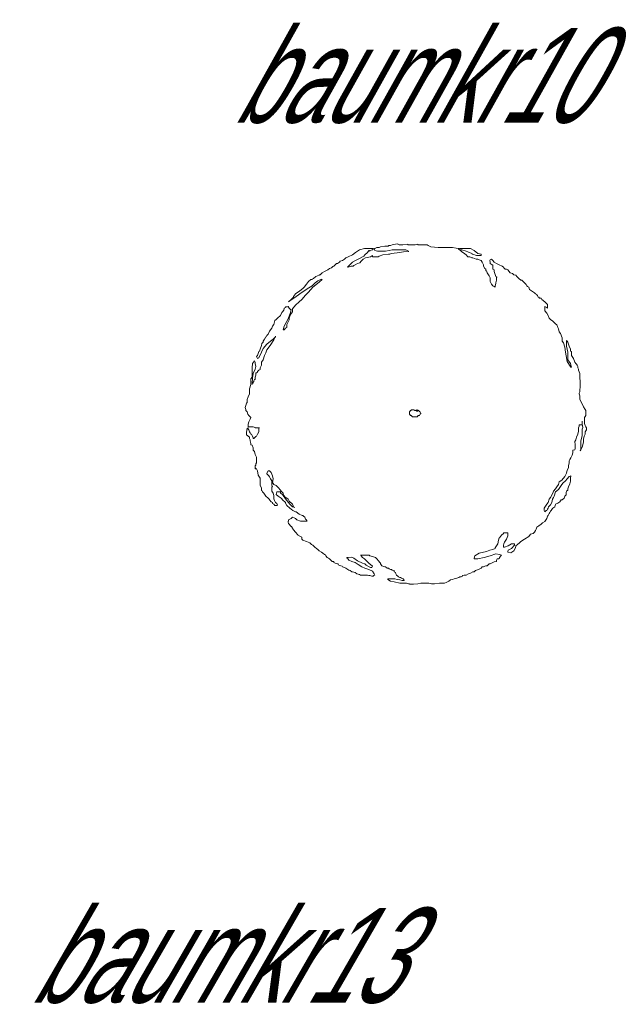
# Model space of a CAD drawing. Extents: x 12.9 to 34.2, y -51.7 to -4.
# Tile 18 of 75: x 28 to 30.2, y -37.2 to -33.5. Entities that reach past the tile are written whole.
import ezdxf
from ezdxf.enums import TextEntityAlignment as Align

# ---------------------------------------------------------------- set-up
doc = ezdxf.new("R2010")
doc.units = 0
doc.header["$MEASUREMENT"] = 0
doc.linetypes.add('AUSGEZOGEN', pattern=[0])
doc.layers.add('BLÄTTER', color=64, linetype='CONTINUOUS', lineweight=13)
doc.layers.add('FREIER_TEXT', color=7, linetype='AUSGEZOGEN')

msp = doc.modelspace()

# ---------------------------------------------------------------- linework, layer by layer
at = {"layer": 'BLÄTTER'}
for p, q in [((29.29375, -34.395), (29.28, -34.4042)), ((29.31205, -34.39045), (29.29375, -34.395)), ((29.33725, -34.39045), (29.31205, -34.39045)), ((29.3235, -34.4042), (29.3281, -34.3973)), ((29.3281, -34.3973), (29.3327, -34.3996)), ((29.3327, -34.3973), (29.34185, -34.395)), ((29.3327, -34.3996), (29.3327, -34.3973)), ((29.34415, -34.39045), (29.33725, -34.39045)), ((29.34185, -34.395), (29.34645, -34.39045)), ((29.34645, -34.39045), (29.34415, -34.39045)), ((29.351, -34.39045), (29.34875, -34.39275)), ((29.34875, -34.39275), (29.351, -34.3973)), ((29.3579, -34.38585), (29.351, -34.39045)), ((29.351, -34.3973), (29.3602, -34.3996)), ((29.3625, -34.38585), (29.3579, -34.38585)), ((29.36475, -34.38585), (29.3625, -34.38585)), ((29.36705, -34.38585), (29.36475, -34.38585)), ((29.37165, -34.38355), (29.36705, -34.38585)), ((29.3877, -34.38125), (29.37165, -34.38355)), ((29.39685, -34.38125), (29.3877, -34.38125)), ((29.39, -34.3996), (29.40375, -34.3973)), ((29.40145, -34.38125), (29.39685, -34.38125)), ((29.406, -34.379), (29.40145, -34.379)), ((29.40145, -34.379), (29.40145, -34.38125)), ((29.40375, -34.3973), (29.4152, -34.395)), ((29.4083, -34.379), (29.406, -34.379)), ((29.4152, -34.3767), (29.4083, -34.379)), ((29.42665, -34.3744), (29.4152, -34.3767)), ((29.4152, -34.395), (29.43125, -34.395)), ((29.4358, -34.3721), (29.42665, -34.3744)), ((29.43125, -34.395), (29.4427, -34.395)), ((29.4358, -34.3744), (29.4358, -34.3721)), ((29.4404, -34.3767), (29.4358, -34.3744)), ((29.45415, -34.3767), (29.4404, -34.3767)), ((29.4427, -34.395), (29.45875, -34.395)), ((29.4725, -34.3744), (29.45415, -34.3767)), ((29.45875, -34.395), (29.4656, -34.395)), ((29.4656, -34.395), (29.47475, -34.3996)), ((29.4725, -34.3767), (29.4725, -34.3744)), ((29.47935, -34.3767), (29.4725, -34.3767)), ((29.4885, -34.3767), (29.47935, -34.3767)), ((29.5, -34.3767), (29.4885, -34.3767)), ((29.50915, -34.3744), (29.5, -34.3767)), ((29.50915, -34.3767), (29.50915, -34.3744)), ((29.51145, -34.3767), (29.50915, -34.3767)), ((29.5206, -34.3767), (29.51145, -34.3767)), ((29.52745, -34.3767), (29.5206, -34.3767)), ((29.53205, -34.3767), (29.52745, -34.3767)), ((29.53665, -34.3767), (29.53205, -34.3767)), ((29.5412, -34.3767), (29.53665, -34.3767)), ((29.5435, -34.3767), (29.5412, -34.3767)), ((29.5481, -34.379), (29.5435, -34.3767)), ((29.55725, -34.38355), (29.5481, -34.379)), ((29.58475, -34.38585), (29.55725, -34.38355)), ((29.5962, -34.38585), (29.58475, -34.38585)), ((29.6054, -34.38585), (29.5962, -34.38585)), ((29.6077, -34.38585), (29.6054, -34.38585)), ((29.61225, -34.38585), (29.6077, -34.38585)), ((29.61915, -34.38585), (29.61225, -34.38585)), ((29.6283, -34.38585), (29.61915, -34.38585)), ((29.6329, -34.38585), (29.6283, -34.38585)), ((29.63745, -34.38585), (29.6329, -34.38585)), ((29.6512, -34.38815), (29.63745, -34.38585)), ((29.66495, -34.39045), (29.6512, -34.38815)), ((29.6604, -34.39275), (29.6581, -34.39275)), ((29.6581, -34.39275), (29.6604, -34.39275)), ((29.6627, -34.395), (29.6604, -34.39275)), ((29.6604, -34.39275), (29.66495, -34.395)), ((29.66495, -34.395), (29.6627, -34.395)), ((29.66955, -34.39045), (29.66495, -34.39045)), ((29.67185, -34.4019), (29.66495, -34.395)), ((29.66495, -34.395), (29.67185, -34.395)), ((29.681, -34.39045), (29.66955, -34.39045)), ((29.67185, -34.395), (29.6879, -34.3996)), ((29.6879, -34.39045), (29.681, -34.39045)), ((29.70395, -34.39045), (29.6879, -34.39045)), ((29.7177, -34.3973), (29.70395, -34.39045)), ((29.73145, -34.40875), (29.7177, -34.3973)), ((29.23185, -34.43395), (29.2227, -34.43625)), ((29.23875, -34.4294), (29.23185, -34.43395)), ((29.2433, -34.4248), (29.23875, -34.4294)), ((29.2525, -34.42025), (29.2433, -34.4248)), ((29.2685, -34.41335), (29.2525, -34.42025)), ((29.28, -34.4042), (29.2685, -34.41335)), ((29.2685, -34.44085), (29.28, -34.43395)), ((29.28, -34.43395), (29.29375, -34.4271)), ((29.29375, -34.4271), (29.30975, -34.41795)), ((29.3075, -34.4294), (29.3006, -34.43625)), ((29.31665, -34.4248), (29.3075, -34.4294)), ((29.30975, -34.41795), (29.31435, -34.41335)), ((29.31435, -34.41335), (29.3235, -34.4042)), ((29.335, -34.42025), (29.31665, -34.4248)), ((29.34185, -34.41565), (29.335, -34.42025)), ((29.34185, -34.41795), (29.34185, -34.41565)), ((29.34185, -34.42025), (29.34185, -34.41795)), ((29.3533, -34.42025), (29.34185, -34.42025)), ((29.3579, -34.42025), (29.3533, -34.42025)), ((29.3625, -34.42025), (29.3579, -34.42025)), ((29.3602, -34.3996), (29.37165, -34.3996)), ((29.36705, -34.41795), (29.3625, -34.42025)), ((29.3808, -34.41335), (29.36705, -34.41795)), ((29.37165, -34.3996), (29.39, -34.3996)), ((29.40145, -34.41105), (29.3808, -34.41335)), ((29.406, -34.41105), (29.40145, -34.41105)), ((29.4106, -34.40875), (29.406, -34.41105)), ((29.4335, -34.4065), (29.4106, -34.40875)), ((29.45645, -34.4019), (29.4335, -34.4065)), ((29.47475, -34.3996), (29.45645, -34.4019)), ((29.47475, -34.3996), (29.47475, -34.4019)), ((29.47475, -34.4019), (29.47475, -34.3996)), ((29.6787, -34.4065), (29.67185, -34.4019)), ((29.6879, -34.41335), (29.6787, -34.4065)), ((29.6879, -34.3996), (29.69475, -34.4019)), ((29.69475, -34.42025), (29.6879, -34.41335)), ((29.69475, -34.4019), (29.7085, -34.40875)), ((29.70165, -34.42025), (29.69475, -34.42025)), ((29.70395, -34.4225), (29.70165, -34.42025)), ((29.7085, -34.4248), (29.70395, -34.4225)), ((29.7085, -34.40875), (29.7108, -34.41105)), ((29.7131, -34.4248), (29.7085, -34.4248)), ((29.7108, -34.41105), (29.7131, -34.41105)), ((29.7131, -34.41105), (29.72685, -34.41565)), ((29.72455, -34.4294), (29.7131, -34.4248)), ((29.73145, -34.4294), (29.72455, -34.4294)), ((29.72685, -34.41565), (29.7383, -34.41565)), ((29.7429, -34.41105), (29.73145, -34.40875)), ((29.736, -34.4317), (29.73145, -34.4294)), ((29.7429, -34.43395), (29.736, -34.4317)), ((29.7383, -34.41565), (29.7429, -34.41565)), ((29.7429, -34.41565), (29.7429, -34.41105)), ((29.74745, -34.44085), (29.7429, -34.43395)), ((29.77725, -34.4317), (29.77495, -34.43395)), ((29.77495, -34.43395), (29.77725, -34.44085)), ((29.78185, -34.4294), (29.77725, -34.4317)), ((29.78645, -34.43395), (29.78185, -34.4294)), ((29.791, -34.44085), (29.78645, -34.43395)), ((29.17225, -34.47065), (29.1654, -34.4752)), ((29.17685, -34.46835), (29.17225, -34.47065)), ((29.18375, -34.46375), (29.17685, -34.46835)), ((29.1906, -34.46145), (29.18375, -34.46375)), ((29.1952, -34.4569), (29.1906, -34.46145)), ((29.19975, -34.4546), (29.1952, -34.4569)), ((29.20205, -34.4523), (29.19975, -34.4546)), ((29.20435, -34.45), (29.20205, -34.4523)), ((29.20895, -34.44545), (29.20435, -34.45)), ((29.2135, -34.44545), (29.20895, -34.44545)), ((29.2204, -34.44085), (29.2135, -34.44545)), ((29.2227, -34.43625), (29.2204, -34.44085)), ((29.2502, -34.4592), (29.2525, -34.4569)), ((29.2525, -34.4592), (29.2502, -34.4592)), ((29.2525, -34.4569), (29.2685, -34.44085)), ((29.26395, -34.4546), (29.2525, -34.4592)), ((29.2708, -34.4546), (29.26395, -34.4546)), ((29.2731, -34.4523), (29.2708, -34.4546)), ((29.2777, -34.45), (29.2731, -34.4523)), ((29.28685, -34.44545), (29.2777, -34.45)), ((29.296, -34.44315), (29.28685, -34.44545)), ((29.3006, -34.43625), (29.296, -34.44315)), ((29.75205, -34.45), (29.74745, -34.44085)), ((29.75205, -34.4546), (29.75205, -34.45)), ((29.75665, -34.46375), (29.75205, -34.4546)), ((29.7612, -34.46605), (29.75665, -34.46375)), ((29.7612, -34.47295), (29.7612, -34.46605)), ((29.77725, -34.44085), (29.77725, -34.44315)), ((29.77725, -34.44315), (29.77725, -34.44545)), ((29.77725, -34.44545), (29.78415, -34.45)), ((29.78415, -34.45), (29.78645, -34.45)), ((29.78645, -34.45), (29.78645, -34.4592)), ((29.78645, -34.4592), (29.78645, -34.46605)), ((29.78645, -34.46605), (29.791, -34.46835)), ((29.8002, -34.44545), (29.791, -34.44085)), ((29.791, -34.46835), (29.791, -34.4752)), ((29.80935, -34.45), (29.8002, -34.44545)), ((29.8208, -34.4546), (29.80935, -34.45)), ((29.8254, -34.4592), (29.8208, -34.4546)), ((29.8277, -34.46145), (29.8254, -34.4592)), ((29.82995, -34.46375), (29.8277, -34.46145)), ((29.83225, -34.46605), (29.82995, -34.46375)), ((29.83685, -34.46605), (29.83225, -34.46605)), ((29.84145, -34.46835), (29.83685, -34.46605)), ((29.8506, -34.4798), (29.84145, -34.46835)), ((29.115, -34.505), (29.1058, -34.5119)), ((29.11955, -34.505), (29.115, -34.505)), ((29.12415, -34.50045), (29.11955, -34.5027)), ((29.11955, -34.5027), (29.11955, -34.505)), ((29.1333, -34.49355), (29.12415, -34.50045)), ((29.14475, -34.48895), (29.1333, -34.49355)), ((29.1402, -34.5096), (29.15395, -34.5027)), ((29.14705, -34.4867), (29.14475, -34.48895)), ((29.15625, -34.505), (29.14475, -34.5142)), ((29.14935, -34.4867), (29.14705, -34.4867)), ((29.15165, -34.4844), (29.14935, -34.4867)), ((29.15625, -34.4798), (29.15165, -34.4844)), ((29.15395, -34.5027), (29.15625, -34.505)), ((29.1654, -34.4752), (29.15625, -34.4798)), ((29.7635, -34.47295), (29.7612, -34.47295)), ((29.7658, -34.4798), (29.7635, -34.47295)), ((29.7704, -34.4867), (29.7658, -34.4798)), ((29.7727, -34.49125), (29.7704, -34.4867)), ((29.77725, -34.49815), (29.7727, -34.49125)), ((29.77725, -34.5027), (29.77725, -34.49815)), ((29.77725, -34.5096), (29.77725, -34.5027)), ((29.791, -34.4752), (29.7979, -34.49355)), ((29.7979, -34.49355), (29.80245, -34.49585)), ((29.8002, -34.5073), (29.7979, -34.51645)), ((29.80245, -34.49585), (29.8002, -34.49585)), ((29.8002, -34.49585), (29.8002, -34.5073)), ((29.85975, -34.4821), (29.8506, -34.4798)), ((29.86435, -34.4867), (29.85975, -34.4821)), ((29.8712, -34.48895), (29.86435, -34.4867)), ((29.8758, -34.49355), (29.8712, -34.48895)), ((29.8781, -34.49585), (29.8758, -34.49355)), ((29.8804, -34.49815), (29.8781, -34.49585)), ((29.8827, -34.50045), (29.8804, -34.49815)), ((29.88495, -34.5027), (29.8827, -34.50045)), ((29.88725, -34.505), (29.88495, -34.5027)), ((29.88955, -34.5073), (29.88725, -34.505)), ((29.89415, -34.5073), (29.88955, -34.5073)), ((29.901, -34.5142), (29.89415, -34.5073)), ((29.0852, -34.5371), (29.07375, -34.54625)), ((29.07375, -34.5577), (29.10125, -34.5394)), ((29.08975, -34.5325), (29.0852, -34.5371)), ((29.09895, -34.52105), (29.08975, -34.5325)), ((29.1058, -34.5119), (29.09895, -34.52105)), ((29.10125, -34.5394), (29.11955, -34.52795)), ((29.12185, -34.5325), (29.1058, -34.55085)), ((29.11955, -34.52795), (29.131, -34.51645)), ((29.14475, -34.5142), (29.12185, -34.5325)), ((29.131, -34.51645), (29.1402, -34.5096)), ((29.77725, -34.5119), (29.77725, -34.5096)), ((29.78185, -34.52105), (29.77725, -34.5119)), ((29.78645, -34.52795), (29.78185, -34.52105)), ((29.791, -34.5302), (29.78645, -34.52795)), ((29.7956, -34.5325), (29.791, -34.5302)), ((29.7979, -34.51875), (29.7956, -34.52795)), ((29.7956, -34.52795), (29.7956, -34.5325)), ((29.7979, -34.51645), (29.7979, -34.51875)), ((29.9056, -34.51875), (29.901, -34.5142)), ((29.9102, -34.52335), (29.9056, -34.51875)), ((29.91245, -34.52795), (29.9102, -34.52335)), ((29.91475, -34.5302), (29.91245, -34.52795)), ((29.91935, -34.5325), (29.91475, -34.5302)), ((29.92165, -34.5417), (29.91935, -34.5325)), ((29.9331, -34.54855), (29.92165, -34.5417)), ((29.04165, -34.57835), (29.0325, -34.5875)), ((29.03705, -34.5829), (29.0554, -34.57145)), ((29.04625, -34.57375), (29.04165, -34.57835)), ((29.0508, -34.56915), (29.04625, -34.57375)), ((29.0577, -34.5577), (29.0508, -34.5669)), ((29.0508, -34.5669), (29.0508, -34.56915)), ((29.0554, -34.57145), (29.07375, -34.5577)), ((29.07375, -34.54625), (29.0577, -34.5577)), ((29.0806, -34.57835), (29.07145, -34.5875)), ((29.09435, -34.5623), (29.0806, -34.57835)), ((29.1058, -34.55085), (29.09435, -34.5623)), ((29.93995, -34.55315), (29.9331, -34.54855)), ((29.94455, -34.5577), (29.93995, -34.55315)), ((29.94915, -34.56), (29.94455, -34.5577)), ((29.94915, -34.5623), (29.94915, -34.56)), ((29.95145, -34.5623), (29.94915, -34.5623)), ((29.95145, -34.5646), (29.95145, -34.5623)), ((29.9537, -34.56915), (29.95145, -34.5646)), ((29.956, -34.56915), (29.9537, -34.56915)), ((29.9583, -34.57375), (29.956, -34.56915)), ((29.9629, -34.57375), (29.9583, -34.57375)), ((29.96515, -34.57375), (29.9629, -34.57375)), ((29.96745, -34.57835), (29.96515, -34.57375)), ((29.9789, -34.5875), (29.96745, -34.57835)), ((29.01415, -34.6173), (29.01185, -34.6196)), ((29.01645, -34.6127), (29.01415, -34.6173)), ((29.01415, -34.6173), (29.01415, -34.615)), ((29.01415, -34.615), (29.01415, -34.6173)), ((29.02105, -34.60815), (29.01645, -34.6104)), ((29.01645, -34.6104), (29.01645, -34.6127)), ((29.0279, -34.60585), (29.02105, -34.60585)), ((29.02105, -34.60585), (29.02105, -34.60815)), ((29.0302, -34.60355), (29.0279, -34.60585)), ((29.0348, -34.6104), (29.0302, -34.60355)), ((29.0325, -34.5875), (29.03705, -34.5829)), ((29.03935, -34.615), (29.0348, -34.6104)), ((29.03935, -34.62645), (29.04165, -34.615)), ((29.04165, -34.615), (29.03935, -34.615)), ((29.0577, -34.59895), (29.04625, -34.6127)), ((29.04625, -34.6127), (29.04625, -34.62415)), ((29.07145, -34.5875), (29.0577, -34.59895)), ((29.9835, -34.5921), (29.9789, -34.5875)), ((29.9789, -34.60585), (29.9789, -34.60355)), ((29.9789, -34.60355), (29.9858, -34.60815)), ((29.9789, -34.60815), (29.9789, -34.60585)), ((29.9789, -34.6104), (29.9789, -34.60815)), ((29.9789, -34.6127), (29.9789, -34.6104)), ((29.9789, -34.6196), (29.9789, -34.6127)), ((29.9881, -34.59665), (29.9835, -34.5921)), ((29.9858, -34.60815), (29.9881, -34.6104)), ((29.9881, -34.60815), (29.9881, -34.59665)), ((29.9881, -34.6104), (29.9881, -34.60815)), ((28.98665, -34.65165), (28.98205, -34.65625)), ((28.99125, -34.6471), (28.98665, -34.65165)), ((29.0027, -34.6379), (28.99125, -34.6471)), ((29.0073, -34.62645), (29.0027, -34.6379)), ((29.01185, -34.6219), (29.0073, -34.62645)), ((29.01185, -34.6196), (29.01185, -34.6219)), ((29.01645, -34.67685), (29.0302, -34.6494)), ((29.0302, -34.6494), (29.03935, -34.62645)), ((29.03935, -34.63335), (29.0348, -34.6471)), ((29.0348, -34.6471), (29.0348, -34.65395)), ((29.04625, -34.62415), (29.03935, -34.63335)), ((29.9858, -34.62875), (29.9789, -34.6196)), ((29.9904, -34.6379), (29.9858, -34.62875)), ((29.99495, -34.6471), (29.9904, -34.6379)), ((29.99955, -34.65165), (29.99495, -34.6471)), ((30.0087, -34.65855), (29.99955, -34.65165)), ((28.9706, -34.68375), (28.96145, -34.6952)), ((28.9729, -34.67685), (28.9706, -34.68375)), ((28.9775, -34.67), (28.9729, -34.67685)), ((28.98205, -34.65625), (28.9775, -34.67)), ((29.01185, -34.6906), (29.01645, -34.67685)), ((29.02105, -34.68375), (29.01645, -34.6906)), ((29.0256, -34.68145), (29.02105, -34.68375)), ((29.0302, -34.66085), (29.0256, -34.67)), ((29.0256, -34.67), (29.0256, -34.6746)), ((29.0256, -34.6746), (29.0256, -34.68145)), ((29.0348, -34.65395), (29.0302, -34.66085)), ((30.0179, -34.6677), (30.0087, -34.65855)), ((30.02245, -34.6723), (30.0179, -34.6677)), ((30.02705, -34.68145), (30.02245, -34.6723)), ((30.02935, -34.68605), (30.02705, -34.68145)), ((30.03165, -34.6975), (30.02935, -34.68605)), ((28.9431, -34.725), (28.93855, -34.73185)), ((28.9477, -34.71585), (28.9431, -34.725)), ((28.95, -34.71585), (28.9477, -34.71585)), ((28.9523, -34.71125), (28.95, -34.71585)), ((28.95685, -34.70665), (28.9523, -34.71125)), ((28.96145, -34.6952), (28.95685, -34.70665)), ((28.96605, -34.73185), (28.9752, -34.725)), ((28.9752, -34.725), (28.98435, -34.71585)), ((28.98435, -34.71355), (28.9775, -34.7273)), ((28.98435, -34.71585), (28.98435, -34.71355)), ((29.01415, -34.6906), (29.01185, -34.6906)), ((29.01645, -34.6906), (29.01415, -34.6906)), ((30.0362, -34.70435), (30.03165, -34.6975)), ((30.0431, -34.7204), (30.0362, -34.70435)), ((30.0431, -34.73185), (30.0431, -34.7204)), ((28.92705, -34.76165), (28.9248, -34.76855)), ((28.93165, -34.7479), (28.92705, -34.76165)), ((28.93395, -34.74105), (28.93165, -34.7479)), ((28.93165, -34.7731), (28.93855, -34.75935)), ((28.93855, -34.73645), (28.93395, -34.74105)), ((28.93855, -34.73185), (28.93855, -34.73645)), ((28.93855, -34.75935), (28.9523, -34.74335)), ((28.9523, -34.74335), (28.96605, -34.73185)), ((28.96375, -34.7479), (28.9523, -34.76395)), ((28.9775, -34.7273), (28.96375, -34.7479)), ((30.04765, -34.73875), (30.0431, -34.73185)), ((30.05225, -34.7548), (30.04765, -34.73875)), ((30.05455, -34.7731), (30.05225, -34.7548)), ((30.0614, -34.73185), (30.05915, -34.7296)), ((30.05915, -34.7296), (30.05915, -34.73645)), ((30.05915, -34.73645), (30.05915, -34.7502)), ((30.05915, -34.7502), (30.0637, -34.7731)), ((30.0637, -34.73645), (30.0614, -34.73185)), ((30.066, -34.74335), (30.0637, -34.73645)), ((30.0683, -34.7502), (30.066, -34.74335)), ((30.0729, -34.76165), (30.0683, -34.7502)), ((30.0729, -34.76625), (30.0729, -34.76165)), ((28.9179, -34.78455), (28.9133, -34.78915)), ((28.9133, -34.78915), (28.9156, -34.79145)), ((28.9156, -34.79145), (28.9179, -34.79605)), ((28.9202, -34.7777), (28.9179, -34.78455)), ((28.9179, -34.79605), (28.9225, -34.79375)), ((28.9225, -34.77085), (28.9202, -34.7777)), ((28.9248, -34.76855), (28.9225, -34.77085)), ((28.9225, -34.79375), (28.93165, -34.7731)), ((28.9431, -34.78455), (28.93855, -34.8006)), ((28.9477, -34.7754), (28.9431, -34.78455)), ((28.9523, -34.76395), (28.9477, -34.7754)), ((30.05685, -34.78685), (30.05455, -34.7731)), ((30.0614, -34.8075), (30.05685, -34.78685)), ((30.0637, -34.7731), (30.0637, -34.78915)), ((30.0637, -34.78915), (30.0637, -34.8006)), ((30.07515, -34.77085), (30.0729, -34.76625)), ((30.07745, -34.77085), (30.07515, -34.77085)), ((30.07745, -34.7731), (30.07745, -34.77085)), ((30.07745, -34.78), (30.07745, -34.7731)), ((30.07745, -34.78455), (30.07745, -34.78)), ((30.08435, -34.79605), (30.07745, -34.78455)), ((30.0889, -34.8098), (30.08435, -34.79605)), ((28.89955, -34.81435), (28.8973, -34.8304)), ((28.8973, -34.8304), (28.8973, -34.84875)), ((28.90645, -34.8052), (28.89955, -34.81435)), ((28.90185, -34.85105), (28.90875, -34.835)), ((28.90875, -34.8098), (28.90645, -34.8052)), ((28.90875, -34.81205), (28.90875, -34.8098)), ((28.90875, -34.81435), (28.90875, -34.81205)), ((28.91105, -34.8258), (28.90875, -34.81435)), ((28.90875, -34.835), (28.91105, -34.8258)), ((28.93165, -34.82125), (28.92705, -34.8304)), ((28.92705, -34.8304), (28.92705, -34.835)), ((28.92705, -34.835), (28.92705, -34.8373)), ((28.93855, -34.8006), (28.93165, -34.8098)), ((28.93165, -34.8098), (28.93165, -34.81435)), ((28.93165, -34.81435), (28.93165, -34.82125)), ((30.07515, -34.8281), (30.0614, -34.8075)), ((30.0637, -34.8006), (30.0729, -34.81435)), ((30.0729, -34.81435), (30.07515, -34.82125)), ((30.07515, -34.82125), (30.07745, -34.8281)), ((30.07745, -34.8281), (30.07515, -34.8281)), ((30.0935, -34.81435), (30.0889, -34.8098)), ((30.0958, -34.81665), (30.0935, -34.81435)), ((30.0981, -34.82125), (30.0958, -34.81665)), ((30.1004, -34.8258), (30.0981, -34.82125)), ((30.1004, -34.8304), (30.1004, -34.8258)), ((30.10265, -34.835), (30.1004, -34.8304)), ((30.10265, -34.83955), (30.10265, -34.835)), ((28.8973, -34.8648), (28.8927, -34.87165)), ((28.8927, -34.87165), (28.8927, -34.8854)), ((28.8973, -34.84875), (28.8973, -34.8648)), ((28.8973, -34.89), (28.89955, -34.86705)), ((28.89955, -34.86705), (28.90185, -34.85105)), ((28.91105, -34.8579), (28.90875, -34.8648)), ((28.90875, -34.8648), (28.90875, -34.86705)), ((28.90875, -34.86705), (28.90875, -34.87395)), ((28.9133, -34.84875), (28.91105, -34.84875)), ((28.91105, -34.84875), (28.91105, -34.85105)), ((28.91105, -34.85105), (28.91105, -34.8533)), ((28.91105, -34.8533), (28.91105, -34.8579)), ((28.9179, -34.84645), (28.9133, -34.84875)), ((28.9225, -34.83955), (28.9179, -34.84415)), ((28.9179, -34.84415), (28.9179, -34.84645)), ((28.92705, -34.8373), (28.9225, -34.83955)), ((30.10725, -34.85105), (30.10265, -34.83955)), ((30.10725, -34.8579), (30.10725, -34.85105)), ((30.10725, -34.8648), (30.10725, -34.8579)), ((30.10725, -34.86705), (30.10725, -34.8648)), ((30.10955, -34.8808), (30.10725, -34.86705)), ((28.8927, -34.89225), (28.8881, -34.9083)), ((28.8881, -34.9083), (28.8881, -34.9175)), ((28.8927, -34.8854), (28.8927, -34.89225)), ((28.89955, -34.8877), (28.8973, -34.89)), ((28.8973, -34.89), (28.8973, -34.89225)), ((28.8973, -34.89225), (28.8973, -34.89)), ((28.90185, -34.8877), (28.89955, -34.8877)), ((28.90415, -34.8808), (28.90185, -34.8831)), ((28.90185, -34.8831), (28.90185, -34.8877)), ((28.90645, -34.87395), (28.90415, -34.87855)), ((28.90415, -34.87855), (28.90415, -34.8808)), ((28.90875, -34.87395), (28.90645, -34.87395)), ((30.10725, -34.9106), (30.10955, -34.90375)), ((30.10955, -34.89), (30.10955, -34.8808)), ((30.10955, -34.89685), (30.10955, -34.89)), ((30.10955, -34.90375), (30.10955, -34.89685)), ((28.88355, -34.9381), (28.87895, -34.94725)), ((28.8881, -34.92665), (28.88355, -34.9381)), ((28.8881, -34.9175), (28.8881, -34.91975)), ((28.8881, -34.91975), (28.8881, -34.92665)), ((30.10495, -34.92435), (30.10725, -34.91975)), ((30.10495, -34.92665), (30.10495, -34.92435)), ((30.10725, -34.9335), (30.10495, -34.92665)), ((30.10725, -34.91975), (30.10725, -34.9106)), ((30.10725, -34.94725), (30.10725, -34.9335)), ((28.87435, -34.9702), (28.87205, -34.97705)), ((28.87205, -34.97705), (28.87435, -34.98395)), ((28.87665, -34.961), (28.87435, -34.9702)), ((28.87895, -34.95875), (28.87665, -34.961)), ((28.87895, -34.94725), (28.87895, -34.95645)), ((28.87895, -34.95645), (28.87895, -34.95875)), ((30.11415, -34.95875), (30.10725, -34.94725)), ((30.121, -34.97475), (30.11415, -34.95875)), ((30.1279, -34.98395), (30.121, -34.97475)), ((28.87435, -34.98395), (28.87435, -34.9885)), ((28.87435, -34.9885), (28.87895, -34.9931)), ((28.87895, -34.9931), (28.88125, -35.00225)), ((28.88125, -35.00225), (28.8858, -35.00685)), ((28.8858, -35.00685), (28.8927, -35.0137)), ((28.8927, -35.0137), (28.8904, -35.0206)), ((29.48165, -34.9908), (29.47935, -34.9931)), ((29.47935, -34.9931), (29.47935, -34.9954)), ((29.47935, -34.9954), (29.47935, -34.9977)), ((29.47935, -34.9977), (29.47935, -35)), ((29.47935, -35), (29.47935, -35.00225)), ((29.47935, -35.00225), (29.48165, -35.00455)), ((29.48395, -34.9885), (29.48165, -34.9885)), ((29.48165, -34.9885), (29.48165, -34.9908)), ((29.48165, -35.00455), (29.48165, -35.00685)), ((29.48165, -35.00685), (29.48395, -35.00685)), ((29.48625, -34.98625), (29.48395, -34.9885)), ((29.48395, -35.00685), (29.48625, -35.00685)), ((29.4885, -34.98625), (29.48625, -34.98625)), ((29.48625, -35.00685), (29.48625, -35.00915)), ((29.48625, -35.00915), (29.4885, -35.00915)), ((29.4908, -34.98625), (29.4885, -34.98625)), ((29.4885, -35.00915), (29.4885, -35.01145)), ((29.4885, -35.01145), (29.4908, -35.01145)), ((29.4931, -34.98625), (29.4908, -34.98625)), ((29.4908, -35.01145), (29.4931, -35.01145)), ((29.4954, -34.98625), (29.4931, -34.98625)), ((29.4931, -35.01145), (29.4954, -35.01145)), ((29.5, -34.9885), (29.4954, -34.98625)), ((29.4954, -35.01145), (29.4977, -35.01145)), ((29.4977, -34.9885), (29.4977, -34.98625)), ((29.5, -34.9885), (29.4977, -34.9885)), ((29.4977, -35.01145), (29.5, -35.01145)), ((29.50455, -34.9885), (29.5, -34.9885)), ((29.50225, -34.9885), (29.5, -34.9885)), ((29.5, -35.01145), (29.50455, -35.01145)), ((29.50455, -34.98625), (29.50225, -34.9885)), ((29.50915, -34.98625), (29.50455, -34.9885)), ((29.50455, -34.9885), (29.50455, -34.98625)), ((29.50685, -34.9885), (29.50455, -34.9908)), ((29.50455, -34.9908), (29.50455, -34.9885)), ((29.50455, -35.01145), (29.50685, -35.01145)), ((29.50685, -34.9931), (29.50685, -34.9885)), ((29.50685, -35.01145), (29.50915, -35.00915)), ((29.50915, -34.9885), (29.50915, -34.98625)), ((29.51145, -34.9885), (29.50915, -34.9885)), ((29.50915, -35.00915), (29.50915, -35.00685)), ((29.50915, -35.00685), (29.5137, -35.00685)), ((29.5137, -34.9885), (29.51145, -34.9885)), ((29.5137, -34.9908), (29.5137, -34.9885)), ((29.516, -34.9908), (29.5137, -34.9908)), ((29.5137, -35.00685), (29.516, -35.00685)), ((29.516, -34.9931), (29.516, -34.9908)), ((29.5183, -34.9931), (29.516, -34.9931)), ((29.516, -35.00685), (29.5183, -35.00225)), ((29.5206, -34.9977), (29.5183, -34.9931)), ((29.5183, -35.00225), (29.5183, -35)), ((29.5183, -35), (29.5206, -35)), ((29.5206, -35), (29.5206, -34.9977)), ((30.1256, -35.0137), (30.13015, -35.00685)), ((30.1256, -35.02745), (30.1256, -35.0137)), ((30.13015, -34.9885), (30.1279, -34.98395)), ((30.13015, -34.9931), (30.13015, -34.9885)), ((30.13015, -35), (30.13015, -34.9931)), ((30.13015, -35.00685), (30.13015, -35)), ((28.88355, -35.0527), (28.87895, -35.05495)), ((28.8858, -35.02975), (28.88355, -35.03895)), ((28.88355, -35.03895), (28.88355, -35.0458)), ((28.88355, -35.0458), (28.88355, -35.0481)), ((28.88355, -35.0481), (28.8881, -35.0481)), ((28.88355, -35.05495), (28.88355, -35.0527)), ((28.8904, -35.0206), (28.8858, -35.02975)), ((28.8881, -35.0481), (28.8973, -35.0481)), ((28.8973, -35.0481), (28.90185, -35.0481)), ((28.90185, -35.0481), (28.90875, -35.0504)), ((28.90875, -35.0504), (28.90875, -35.0527)), ((28.90875, -35.0527), (28.9133, -35.0527)), ((28.9133, -35.0527), (28.9225, -35.0527)), ((28.9225, -35.0527), (28.9248, -35.0527)), ((28.9248, -35.0527), (28.9225, -35.0527)), ((28.9225, -35.0527), (28.9225, -35.06645)), ((30.10265, -35.0527), (30.10495, -35.0458)), ((30.10265, -35.05725), (30.10265, -35.0527)), ((30.10495, -35.0458), (30.10495, -35.0412)), ((30.10495, -35.0412), (30.10725, -35.0412)), ((30.10725, -35.0412), (30.11185, -35.0412)), ((30.11185, -35.0412), (30.1164, -35.0412)), ((30.1164, -35.03435), (30.1164, -35.02745)), ((30.1164, -35.02745), (30.1164, -35.03205)), ((30.1164, -35.03205), (30.1164, -35.03895)), ((30.1164, -35.03665), (30.1164, -35.03435)), ((30.1164, -35.03895), (30.1164, -35.03665)), ((30.1164, -35.0412), (30.1164, -35.03895)), ((30.1164, -35.03895), (30.1187, -35.0504)), ((30.1187, -35.0504), (30.1164, -35.05725)), ((30.1256, -35.03665), (30.1256, -35.02745)), ((30.1279, -35.0435), (30.1256, -35.03665)), ((30.13015, -35.0481), (30.1279, -35.0435)), ((30.13245, -35.0527), (30.13015, -35.0481)), ((30.13245, -35.05955), (30.13245, -35.0527)), ((28.87895, -35.05495), (28.87665, -35.0687)), ((28.87665, -35.0687), (28.87665, -35.0779)), ((28.87665, -35.0779), (28.8881, -35.08705)), ((28.88355, -35.05725), (28.88355, -35.05495)), ((28.8858, -35.05955), (28.88355, -35.05725)), ((28.8881, -35.06645), (28.8858, -35.05955)), ((28.8904, -35.071), (28.8881, -35.06645)), ((28.8881, -35.08705), (28.8881, -35.09165)), ((28.8927, -35.0756), (28.8904, -35.071)), ((28.895, -35.0756), (28.8927, -35.0756)), ((28.8973, -35.0802), (28.895, -35.0756)), ((28.90185, -35.08935), (28.8973, -35.0802)), ((28.90185, -35.09165), (28.90185, -35.08935)), ((28.90875, -35.08705), (28.90415, -35.09165)), ((28.91105, -35.08475), (28.90875, -35.08705)), ((28.9133, -35.08245), (28.91105, -35.08475)), ((28.9179, -35.0756), (28.9133, -35.08245)), ((28.9225, -35.06645), (28.9179, -35.0756)), ((30.0935, -35.0962), (30.0958, -35.08705)), ((30.0958, -35.08705), (30.1004, -35.0756)), ((30.1004, -35.0756), (30.10265, -35.06415)), ((30.10265, -35.06415), (30.10265, -35.05725)), ((30.1164, -35.0802), (30.11415, -35.09165)), ((30.1164, -35.05725), (30.1164, -35.0733)), ((30.1164, -35.0733), (30.1164, -35.0802)), ((30.121, -35.09395), (30.1233, -35.08245)), ((30.1233, -35.08245), (30.1279, -35.0756)), ((30.1279, -35.06645), (30.13245, -35.05955)), ((30.1279, -35.0756), (30.1279, -35.06645)), ((28.8881, -35.09165), (28.8904, -35.0962)), ((28.8904, -35.0962), (28.8904, -35.1008)), ((28.8904, -35.1008), (28.8927, -35.10995)), ((28.8927, -35.10995), (28.8927, -35.11455)), ((28.8927, -35.11455), (28.8973, -35.11685)), ((28.8973, -35.11685), (28.90185, -35.126)), ((28.90415, -35.09165), (28.90185, -35.09165)), ((28.90185, -35.126), (28.90185, -35.13515)), ((30.0889, -35.1031), (30.0935, -35.0962)), ((30.0912, -35.11455), (30.0889, -35.1031)), ((30.0912, -35.1214), (30.0912, -35.11455)), ((30.0912, -35.1283), (30.0912, -35.1214)), ((30.10955, -35.13745), (30.1164, -35.1237)), ((30.11415, -35.09165), (30.11185, -35.1008)), ((30.11185, -35.1008), (30.11185, -35.11225)), ((30.11185, -35.11225), (30.11185, -35.11685)), ((30.11185, -35.11685), (30.11185, -35.1214)), ((30.11185, -35.1214), (30.11185, -35.1283)), ((30.1164, -35.1237), (30.121, -35.1054)), ((30.121, -35.1054), (30.121, -35.09395)), ((28.90185, -35.13515), (28.90645, -35.13975)), ((28.90645, -35.13975), (28.90875, -35.1512)), ((28.90875, -35.1512), (28.9133, -35.1604)), ((28.9133, -35.1604), (28.9133, -35.16265)), ((28.9133, -35.16265), (28.9133, -35.16495)), ((30.0706, -35.16955), (30.07515, -35.16265)), ((30.07515, -35.16265), (30.07975, -35.1535)), ((30.07975, -35.1535), (30.08205, -35.14435)), ((30.08205, -35.13515), (30.0889, -35.1329)), ((30.08205, -35.14435), (30.08205, -35.13515)), ((30.0889, -35.1329), (30.0912, -35.1283)), ((30.11185, -35.1329), (30.10955, -35.13745)), ((30.11185, -35.1283), (30.11185, -35.1329)), ((28.91105, -35.19015), (28.90875, -35.19245)), ((28.90875, -35.19245), (28.90875, -35.19475)), ((28.90875, -35.19475), (28.90875, -35.19935)), ((28.9133, -35.181), (28.91105, -35.1856)), ((28.91105, -35.1856), (28.91105, -35.19015)), ((28.9133, -35.16495), (28.9133, -35.16955)), ((28.9133, -35.16955), (28.9133, -35.1764)), ((28.9133, -35.1764), (28.9133, -35.1787)), ((28.9133, -35.1787), (28.9133, -35.181)), ((30.066, -35.19245), (30.0683, -35.181)), ((30.066, -35.19935), (30.066, -35.19245)), ((30.0683, -35.17415), (30.0706, -35.16955)), ((30.0683, -35.181), (30.0683, -35.17415)), ((28.90875, -35.19935), (28.90875, -35.20165)), ((28.90875, -35.2039), (28.91105, -35.19935)), ((28.90875, -35.20165), (28.90875, -35.2039)), ((28.90875, -35.2039), (28.9133, -35.2039)), ((28.9133, -35.2039), (28.9179, -35.2108)), ((28.9179, -35.2108), (28.9202, -35.22685)), ((28.9202, -35.22685), (28.92705, -35.2383)), ((28.9523, -35.21995), (28.95685, -35.2108)), ((28.9523, -35.22225), (28.9523, -35.21995)), ((28.95455, -35.22455), (28.9523, -35.22225)), ((28.95915, -35.22915), (28.95455, -35.22455)), ((28.95685, -35.2108), (28.96145, -35.2108)), ((28.96145, -35.2337), (28.95915, -35.22915)), ((28.96145, -35.2108), (28.9683, -35.21765)), ((28.96605, -35.2406), (28.96145, -35.2337)), ((28.9683, -35.21765), (28.9729, -35.22915)), ((28.9729, -35.22915), (28.9752, -35.2406)), ((30.0408, -35.24515), (30.05225, -35.2314)), ((30.05225, -35.2314), (30.05915, -35.21995)), ((30.05915, -35.21995), (30.0614, -35.2085)), ((30.0614, -35.2085), (30.066, -35.19935)), ((30.0683, -35.2314), (30.0614, -35.2406)), ((30.07515, -35.22915), (30.0683, -35.2314)), ((30.0729, -35.2406), (30.0729, -35.2337)), ((30.0729, -35.2337), (30.07515, -35.2337)), ((30.07515, -35.2337), (30.07515, -35.22915)), ((28.92705, -35.2383), (28.92705, -35.24975)), ((28.92705, -35.24975), (28.92705, -35.2635)), ((28.92705, -35.2635), (28.93165, -35.27495)), ((28.9706, -35.24745), (28.96605, -35.2406)), ((28.9706, -35.25435), (28.9706, -35.24745)), ((28.9706, -35.2635), (28.9706, -35.25435)), ((28.9729, -35.27035), (28.9706, -35.2635)), ((28.9706, -35.28185), (28.9706, -35.27035)), ((28.9706, -35.27035), (28.9729, -35.27035)), ((28.9752, -35.2406), (28.9729, -35.25435)), ((28.9729, -35.25435), (28.9775, -35.2612)), ((28.9775, -35.2612), (28.98665, -35.2658)), ((28.98665, -35.2658), (28.9958, -35.27495)), ((30.0179, -35.27725), (30.02245, -35.27035)), ((30.02245, -35.27035), (30.02935, -35.2612)), ((30.02935, -35.2612), (30.03165, -35.25205)), ((30.0385, -35.2658), (30.02935, -35.27955)), ((30.03165, -35.25205), (30.0408, -35.24515)), ((30.0454, -35.2566), (30.0385, -35.2658)), ((30.05455, -35.24745), (30.0454, -35.2566)), ((30.0614, -35.2406), (30.05455, -35.24745)), ((30.0637, -35.27725), (30.066, -35.27035)), ((30.066, -35.27035), (30.0706, -35.2589)), ((30.0706, -35.2589), (30.0729, -35.24975)), ((30.0729, -35.24975), (30.0729, -35.2406)), ((28.93165, -35.27495), (28.93165, -35.28185)), ((28.93165, -35.28185), (28.93395, -35.2841)), ((28.93395, -35.2841), (28.93625, -35.2887)), ((28.93625, -35.2887), (28.9408, -35.2933)), ((28.9408, -35.2933), (28.9477, -35.30475)), ((28.9477, -35.30475), (28.95685, -35.3116)), ((28.9706, -35.2864), (28.9706, -35.28185)), ((28.9752, -35.2933), (28.9706, -35.2864)), ((28.9775, -35.30245), (28.9752, -35.2933)), ((28.9775, -35.3139), (28.9775, -35.30245)), ((28.98895, -35.2887), (28.98665, -35.29785)), ((28.98665, -35.29785), (28.99355, -35.30475)), ((28.99355, -35.2887), (28.98895, -35.2887)), ((29.0027, -35.2887), (28.99355, -35.2887)), ((28.99355, -35.30475), (29.005, -35.3116)), ((28.9958, -35.27495), (29.0004, -35.27955)), ((29.0004, -35.27955), (29.0073, -35.2887)), ((29.0027, -35.2933), (29.0027, -35.2887)), ((29.00955, -35.29785), (29.0027, -35.2933)), ((29.0073, -35.2887), (29.01185, -35.2933)), ((29.02105, -35.3139), (29.00955, -35.29785)), ((29.01185, -35.2933), (29.01185, -35.29785)), ((29.01185, -35.29785), (29.01875, -35.30705)), ((29.01875, -35.30705), (29.0302, -35.3162)), ((29.99955, -35.30935), (30.0087, -35.2933)), ((30.0087, -35.2933), (30.011, -35.2864)), ((30.011, -35.2864), (30.0179, -35.27725)), ((30.0133, -35.30475), (30.011, -35.30935)), ((30.0179, -35.2887), (30.0133, -35.30475)), ((30.02935, -35.27955), (30.0179, -35.2887)), ((30.04995, -35.3116), (30.05225, -35.30475)), ((30.05225, -35.30475), (30.05685, -35.30015)), ((30.05685, -35.291), (30.05915, -35.2864)), ((30.05685, -35.29785), (30.05685, -35.291)), ((30.05685, -35.30015), (30.05685, -35.29785)), ((30.05915, -35.2864), (30.0637, -35.28185)), ((30.0637, -35.28185), (30.0637, -35.27725)), ((28.95685, -35.3116), (28.95915, -35.3139)), ((28.95915, -35.3139), (28.96375, -35.3208)), ((28.96375, -35.3208), (28.96605, -35.3231)), ((28.96605, -35.3231), (28.9683, -35.32535)), ((28.9683, -35.32535), (28.9729, -35.32765)), ((28.9729, -35.32765), (28.9729, -35.33225)), ((28.9729, -35.33225), (28.9775, -35.33455)), ((28.9798, -35.3208), (28.9775, -35.3139)), ((28.9775, -35.33455), (28.98205, -35.3391)), ((28.98435, -35.32765), (28.9798, -35.3208)), ((28.98205, -35.3391), (28.98895, -35.3391)), ((28.98895, -35.33225), (28.98435, -35.32765)), ((28.99125, -35.33685), (28.98895, -35.33225)), ((28.98895, -35.3391), (28.99125, -35.33685)), ((29.005, -35.3116), (29.0073, -35.3139)), ((29.0073, -35.3139), (29.00955, -35.3185)), ((29.00955, -35.3185), (29.02105, -35.32765)), ((29.03705, -35.33455), (29.02105, -35.3139)), ((29.02105, -35.32765), (29.02105, -35.32995)), ((29.02105, -35.32995), (29.0256, -35.3391)), ((29.0256, -35.3391), (29.03705, -35.3483)), ((29.0302, -35.3162), (29.0348, -35.3231)), ((29.0348, -35.3231), (29.04625, -35.33455)), ((29.04625, -35.3437), (29.03705, -35.33455)), ((29.04625, -35.33455), (29.0485, -35.33685)), ((29.0554, -35.346), (29.04625, -35.3437)), ((29.0485, -35.33685), (29.0508, -35.3437)), ((29.0508, -35.3437), (29.0554, -35.346)), ((29.97665, -35.3483), (29.9858, -35.33455)), ((29.9858, -35.33455), (29.9904, -35.32765)), ((29.9904, -35.32765), (29.99495, -35.3162)), ((29.99265, -35.3437), (29.9904, -35.3483)), ((29.99955, -35.33685), (29.99265, -35.3437)), ((29.99495, -35.3162), (29.99955, -35.30935)), ((30.00415, -35.32765), (29.99955, -35.33685)), ((30.0064, -35.3162), (30.00415, -35.32765)), ((30.011, -35.30935), (30.0064, -35.3162)), ((30.0087, -35.3483), (30.0156, -35.3437)), ((30.0156, -35.3437), (30.0179, -35.33455)), ((30.0179, -35.33455), (30.02705, -35.32995)), ((30.02705, -35.32995), (30.0339, -35.32535)), ((30.0339, -35.32535), (30.0385, -35.3185)), ((30.0385, -35.3185), (30.0431, -35.3185)), ((30.0431, -35.3185), (30.04995, -35.3116)), ((29.03705, -35.3483), (29.04165, -35.35285)), ((29.04165, -35.35285), (29.0485, -35.35745)), ((29.0485, -35.35745), (29.0577, -35.36205)), ((29.0577, -35.36205), (29.06, -35.36205)), ((29.06, -35.36205), (29.07145, -35.3712)), ((29.07145, -35.3712), (29.0829, -35.3758)), ((29.0829, -35.3758), (29.0852, -35.3758)), ((29.0852, -35.3758), (29.0875, -35.37805)), ((29.0875, -35.37805), (29.09205, -35.38265)), ((29.97665, -35.35745), (29.97665, -35.3483)), ((29.9789, -35.36205), (29.97665, -35.35745)), ((29.9835, -35.35745), (29.9789, -35.36205)), ((29.9858, -35.35745), (29.9835, -35.35745)), ((29.9881, -35.35285), (29.9858, -35.35745)), ((29.9858, -35.38725), (29.9881, -35.37805)), ((29.9904, -35.3483), (29.9881, -35.35285)), ((29.9881, -35.37805), (29.9904, -35.3758)), ((29.9904, -35.3758), (29.99495, -35.3689)), ((29.99495, -35.3689), (29.99725, -35.3643)), ((29.99725, -35.3643), (29.99955, -35.35975)), ((29.99955, -35.35975), (30.00185, -35.35745)), ((30.00185, -35.35745), (30.0064, -35.35055)), ((30.0064, -35.35055), (30.0087, -35.3483)), ((29.0325, -35.3964), (29.0302, -35.3964)), ((29.0302, -35.3964), (29.0302, -35.401)), ((29.0302, -35.401), (29.0325, -35.40555)), ((29.03705, -35.38955), (29.0325, -35.3918)), ((29.0325, -35.3918), (29.0325, -35.3941)), ((29.0325, -35.3941), (29.0325, -35.3964)), ((29.0325, -35.40555), (29.04165, -35.41705)), ((29.04165, -35.38725), (29.03705, -35.38955)), ((29.04625, -35.38265), (29.04165, -35.38725)), ((29.04165, -35.41705), (29.04395, -35.41705)), ((29.04395, -35.41705), (29.04395, -35.4193)), ((29.0531, -35.38495), (29.04625, -35.38265)), ((29.0577, -35.38725), (29.0531, -35.38495)), ((29.06225, -35.3918), (29.0577, -35.38725)), ((29.076, -35.3964), (29.06225, -35.3918)), ((29.09435, -35.3964), (29.076, -35.3964)), ((29.09205, -35.38265), (29.09435, -35.38955)), ((29.09435, -35.38955), (29.09895, -35.3918)), ((29.10125, -35.3964), (29.09435, -35.3964)), ((29.09895, -35.3918), (29.09895, -35.3941)), ((29.09895, -35.3941), (29.10125, -35.3964)), ((29.94915, -35.4193), (29.956, -35.41475)), ((29.956, -35.41475), (29.96515, -35.40785)), ((29.96515, -35.40785), (29.96975, -35.4033)), ((29.96975, -35.4033), (29.9789, -35.3987)), ((29.9789, -35.3987), (29.9858, -35.38725)), ((29.04395, -35.4193), (29.0508, -35.4285)), ((29.0508, -35.4285), (29.0577, -35.43765)), ((29.0577, -35.43765), (29.06685, -35.4468)), ((29.06685, -35.4468), (29.06685, -35.4491)), ((29.06685, -35.4491), (29.0806, -35.456)), ((29.81165, -35.4583), (29.8185, -35.4491)), ((29.8185, -35.4491), (29.8254, -35.44225)), ((29.8254, -35.44225), (29.8254, -35.43995)), ((29.8254, -35.43995), (29.82995, -35.43995)), ((29.82995, -35.43995), (29.84145, -35.43995)), ((29.84145, -35.4514), (29.83685, -35.46285)), ((29.84145, -35.43995), (29.84145, -35.4514)), ((29.9033, -35.46285), (29.91935, -35.4537)), ((29.91935, -35.4537), (29.9262, -35.44455)), ((29.9262, -35.44455), (29.9354, -35.44225)), ((29.9354, -35.44225), (29.93995, -35.43765)), ((29.93995, -35.43765), (29.94455, -35.4308)), ((29.94455, -35.4308), (29.94685, -35.4262)), ((29.94685, -35.4262), (29.94915, -35.4193)), ((29.0806, -35.456), (29.0806, -35.46285)), ((29.0806, -35.46285), (29.0852, -35.46745)), ((29.0852, -35.46745), (29.09895, -35.472)), ((29.09895, -35.472), (29.1104, -35.4766)), ((29.1104, -35.4766), (29.11725, -35.4835)), ((29.11725, -35.4835), (29.12185, -35.48575)), ((29.12185, -35.48575), (29.12875, -35.49265)), ((29.7956, -35.49495), (29.8002, -35.48805)), ((29.8002, -35.48805), (29.80475, -35.4812)), ((29.80475, -35.4812), (29.80705, -35.46745)), ((29.80705, -35.46745), (29.80935, -35.4583)), ((29.80935, -35.4583), (29.81165, -35.4583)), ((29.8277, -35.4812), (29.8254, -35.48575)), ((29.8254, -35.48575), (29.8254, -35.49265)), ((29.82995, -35.4743), (29.8277, -35.4812)), ((29.83685, -35.46285), (29.82995, -35.4743)), ((29.82995, -35.49265), (29.8437, -35.48805)), ((29.8437, -35.48805), (29.8552, -35.4812)), ((29.8552, -35.4812), (29.86205, -35.4812)), ((29.86665, -35.48575), (29.8552, -35.49725)), ((29.86205, -35.4812), (29.86665, -35.4812)), ((29.86665, -35.4812), (29.86665, -35.48575)), ((29.8712, -35.48805), (29.8781, -35.4835)), ((29.8712, -35.49035), (29.8712, -35.48805)), ((29.8781, -35.4835), (29.88495, -35.4766)), ((29.88495, -35.4766), (29.88955, -35.472)), ((29.88955, -35.472), (29.9033, -35.46285)), ((29.12875, -35.49265), (29.1356, -35.49725)), ((29.1356, -35.49725), (29.1402, -35.5018)), ((29.1402, -35.5018), (29.14475, -35.5064)), ((29.14475, -35.5064), (29.15395, -35.511)), ((29.15395, -35.511), (29.1585, -35.51555)), ((29.1585, -35.51555), (29.1654, -35.52015)), ((29.1654, -35.52015), (29.1677, -35.52015)), ((29.1677, -35.52015), (29.17, -35.52475)), ((29.17, -35.52475), (29.17455, -35.5316)), ((29.3006, -35.52245), (29.2983, -35.52245)), ((29.2983, -35.52245), (29.3006, -35.52245)), ((29.3006, -35.52475), (29.3006, -35.52245)), ((29.3006, -35.52245), (29.32125, -35.52245)), ((29.3052, -35.5316), (29.3006, -35.52475)), ((29.32125, -35.52245), (29.3304, -35.52245)), ((29.3304, -35.52245), (29.3327, -35.52475)), ((29.3327, -35.52475), (29.34185, -35.527)), ((29.7177, -35.5339), (29.71995, -35.52475)), ((29.71995, -35.52475), (29.736, -35.51555)), ((29.736, -35.51555), (29.7635, -35.5087)), ((29.77725, -35.52475), (29.75435, -35.5316)), ((29.7635, -35.5087), (29.77495, -35.5041)), ((29.77495, -35.5041), (29.78645, -35.5018)), ((29.7979, -35.51785), (29.77725, -35.52475)), ((29.78645, -35.5018), (29.7956, -35.49725)), ((29.7956, -35.49725), (29.7956, -35.49495)), ((29.81165, -35.52015), (29.7979, -35.51785)), ((29.8185, -35.52245), (29.81165, -35.52015)), ((29.81165, -35.5316), (29.8162, -35.52475)), ((29.8162, -35.52475), (29.8185, -35.52245)), ((29.8254, -35.49265), (29.82995, -35.49265)), ((29.8437, -35.5041), (29.84145, -35.5087)), ((29.84145, -35.5087), (29.84145, -35.511)), ((29.84145, -35.511), (29.8529, -35.51325)), ((29.8552, -35.49725), (29.8437, -35.5041)), ((29.8529, -35.51325), (29.86435, -35.5064)), ((29.86435, -35.5064), (29.86895, -35.49725)), ((29.86895, -35.49725), (29.8712, -35.49035)), ((29.17455, -35.5316), (29.17915, -35.5339)), ((29.17915, -35.5339), (29.18375, -35.5362)), ((29.18375, -35.5362), (29.1883, -35.54075)), ((29.1883, -35.54075), (29.1929, -35.54535)), ((29.1929, -35.54535), (29.19975, -35.54535)), ((29.19975, -35.54535), (29.19975, -35.54995)), ((29.19975, -35.54995), (29.20435, -35.55225)), ((29.20435, -35.55225), (29.21125, -35.5545)), ((29.21125, -35.5545), (29.2158, -35.5545)), ((29.2158, -35.5545), (29.2181, -35.5591)), ((29.2181, -35.5591), (29.225, -35.5614)), ((29.225, -35.5614), (29.22955, -35.5637)), ((29.2479, -35.5339), (29.2479, -35.5316)), ((29.2479, -35.5316), (29.2525, -35.5316)), ((29.2502, -35.5339), (29.2479, -35.5339)), ((29.25475, -35.54075), (29.2502, -35.5339)), ((29.2525, -35.5316), (29.26625, -35.5293)), ((29.26625, -35.54535), (29.25475, -35.54075)), ((29.26625, -35.5293), (29.2731, -35.5339)), ((29.2777, -35.54995), (29.26625, -35.54535)), ((29.2731, -35.5339), (29.28685, -35.54305)), ((29.28915, -35.5568), (29.2777, -35.54995)), ((29.28685, -35.54305), (29.3052, -35.55225)), ((29.3029, -35.566), (29.28915, -35.5568)), ((29.31205, -35.5362), (29.3052, -35.5316)), ((29.3052, -35.55225), (29.31435, -35.5545)), ((29.3281, -35.55225), (29.31205, -35.5362)), ((29.31435, -35.5545), (29.31895, -35.5591)), ((29.31895, -35.5591), (29.3304, -35.566)), ((29.34185, -35.5637), (29.3281, -35.55225)), ((29.34185, -35.527), (29.3533, -35.5316)), ((29.3533, -35.5316), (29.3579, -35.5362)), ((29.3579, -35.5362), (29.36475, -35.54305)), ((29.36475, -35.54305), (29.36935, -35.54995)), ((29.36935, -35.54995), (29.37165, -35.55225)), ((29.37165, -35.55225), (29.37165, -35.5545)), ((29.37165, -35.5545), (29.37625, -35.5614)), ((29.37625, -35.5614), (29.3877, -35.566)), ((29.7177, -35.5362), (29.7177, -35.5339)), ((29.72225, -35.5362), (29.7177, -35.5362)), ((29.73145, -35.5362), (29.72225, -35.5362)), ((29.75435, -35.5316), (29.73145, -35.5362)), ((29.75665, -35.5637), (29.7612, -35.5614)), ((29.7612, -35.5614), (29.7658, -35.5614)), ((29.7658, -35.5614), (29.7727, -35.5545)), ((29.7727, -35.5545), (29.77725, -35.5545)), ((29.77725, -35.5545), (29.78645, -35.54995)), ((29.78645, -35.54995), (29.791, -35.54765)), ((29.791, -35.54765), (29.8002, -35.54535)), ((29.8002, -35.54075), (29.80245, -35.5362)), ((29.8002, -35.54535), (29.8002, -35.54075)), ((29.80245, -35.5362), (29.80705, -35.5362)), ((29.80705, -35.5362), (29.81165, -35.5339)), ((29.81165, -35.5339), (29.81165, -35.5316)), ((29.22955, -35.5637), (29.23185, -35.566)), ((29.23185, -35.566), (29.23875, -35.56825)), ((29.23875, -35.56825), (29.2433, -35.57055)), ((29.2433, -35.57055), (29.2479, -35.57285)), ((29.2479, -35.57285), (29.25475, -35.57745)), ((29.25475, -35.57745), (29.25935, -35.5797)), ((29.25935, -35.5797), (29.26625, -35.5843)), ((29.26625, -35.5843), (29.2685, -35.5843)), ((29.2685, -35.5843), (29.2777, -35.5866)), ((29.2777, -35.5866), (29.28455, -35.5912)), ((29.28455, -35.5912), (29.29375, -35.59345)), ((29.29375, -35.59345), (29.2983, -35.59575)), ((29.2983, -35.59575), (29.3075, -35.59575)), ((29.31435, -35.57055), (29.3029, -35.566)), ((29.3075, -35.59575), (29.31205, -35.59575)), ((29.31205, -35.59575), (29.3235, -35.59575)), ((29.3281, -35.57515), (29.31435, -35.57055)), ((29.3235, -35.59575), (29.3281, -35.59805)), ((29.34185, -35.582), (29.3281, -35.57515)), ((29.3281, -35.59805), (29.3327, -35.59805)), ((29.3304, -35.566), (29.335, -35.56825)), ((29.3327, -35.59805), (29.33955, -35.60035)), ((29.335, -35.56825), (29.33955, -35.56825)), ((29.33955, -35.56825), (29.34185, -35.5637)), ((29.34875, -35.5912), (29.34185, -35.582)), ((29.34645, -35.59805), (29.351, -35.59575)), ((29.34645, -35.60035), (29.34645, -35.59805)), ((29.351, -35.59575), (29.34875, -35.5912)), ((29.3877, -35.566), (29.39, -35.566)), ((29.39, -35.566), (29.39685, -35.57055)), ((29.39685, -35.57055), (29.40145, -35.57055)), ((29.40145, -35.57055), (29.40375, -35.57285)), ((29.40375, -35.57285), (29.4083, -35.57515)), ((29.4083, -35.57515), (29.4129, -35.57515)), ((29.4129, -35.57515), (29.4152, -35.57745)), ((29.4152, -35.57745), (29.42205, -35.5797)), ((29.42205, -35.5797), (29.42205, -35.5843)), ((29.42205, -35.5843), (29.42665, -35.5866)), ((29.42665, -35.5866), (29.42895, -35.5912)), ((29.42895, -35.5912), (29.43125, -35.59575)), ((29.43125, -35.59575), (29.4358, -35.60035)), ((29.67415, -35.59805), (29.681, -35.59575)), ((29.67415, -35.60035), (29.67415, -35.59805)), ((29.681, -35.59575), (29.6879, -35.59575)), ((29.6879, -35.59575), (29.69705, -35.5912)), ((29.69705, -35.5912), (29.70395, -35.5889)), ((29.70395, -35.5889), (29.7131, -35.5843)), ((29.7131, -35.5843), (29.7177, -35.5843)), ((29.7177, -35.5843), (29.72225, -35.5797)), ((29.72225, -35.5797), (29.72685, -35.57745)), ((29.72685, -35.57745), (29.7337, -35.57515)), ((29.7337, -35.57515), (29.7429, -35.57055)), ((29.7429, -35.57055), (29.74745, -35.566)), ((29.74745, -35.566), (29.75205, -35.566)), ((29.75205, -35.566), (29.75665, -35.5637)), ((29.33955, -35.60035), (29.34645, -35.60035)), ((29.40145, -35.6095), (29.39915, -35.6095)), ((29.39915, -35.6095), (29.39915, -35.6118)), ((29.39915, -35.6118), (29.4083, -35.6187)), ((29.4106, -35.6095), (29.40145, -35.6095)), ((29.4083, -35.6187), (29.42205, -35.62095)), ((29.4175, -35.6095), (29.4106, -35.6095)), ((29.42435, -35.6095), (29.4175, -35.6095)), ((29.42205, -35.62095), (29.4427, -35.62555)), ((29.4335, -35.6118), (29.42435, -35.6095)), ((29.4427, -35.6141), (29.4335, -35.6118)), ((29.4358, -35.60035), (29.4381, -35.60265)), ((29.4381, -35.60265), (29.4427, -35.60495)), ((29.4427, -35.60495), (29.445, -35.60495)), ((29.45185, -35.6164), (29.4427, -35.6141)), ((29.4427, -35.62555), (29.45645, -35.62555)), ((29.445, -35.60495), (29.44955, -35.6072)), ((29.44955, -35.6072), (29.45415, -35.6095)), ((29.45875, -35.6164), (29.45185, -35.6164)), ((29.45415, -35.6095), (29.45645, -35.6095)), ((29.45645, -35.6095), (29.45645, -35.6118)), ((29.45645, -35.6118), (29.45875, -35.6141)), ((29.45645, -35.62555), (29.4679, -35.62555)), ((29.45875, -35.6141), (29.45875, -35.6164)), ((29.4679, -35.62555), (29.47475, -35.62785)), ((29.47475, -35.62785), (29.47935, -35.62785)), ((29.47935, -35.62785), (29.47935, -35.63015)), ((29.47935, -35.63015), (29.4931, -35.63015)), ((29.4931, -35.63015), (29.50915, -35.62785)), ((29.50915, -35.62785), (29.5206, -35.62555)), ((29.5206, -35.62555), (29.53435, -35.62555)), ((29.53435, -35.62555), (29.5504, -35.62555)), ((29.5504, -35.62555), (29.55955, -35.62785)), ((29.55955, -35.62785), (29.571, -35.62785)), ((29.571, -35.62785), (29.58935, -35.62555)), ((29.58935, -35.62555), (29.6031, -35.62555)), ((29.6031, -35.62555), (29.6077, -35.62555)), ((29.6077, -35.62555), (29.61455, -35.62325)), ((29.61455, -35.62325), (29.61915, -35.62095)), ((29.61915, -35.62095), (29.6237, -35.6187)), ((29.6237, -35.6187), (29.6306, -35.6141)), ((29.6306, -35.6141), (29.63745, -35.6118)), ((29.63745, -35.6118), (29.64435, -35.6095)), ((29.64435, -35.6095), (29.6535, -35.6072)), ((29.6535, -35.6072), (29.6604, -35.60495)), ((29.6604, -35.60495), (29.66495, -35.60265)), ((29.66495, -35.60265), (29.66955, -35.60265)), ((29.66955, -35.60265), (29.67415, -35.60035))]:
    msp.add_line(p, q, dxfattribs=at)

# ---------------------------------------------------------------- texts
at = {"layer": 'FREIER_TEXT', "color": 5, "linetype": 'Continuous', "lineweight": 50, "oblique": 30, "width": 0.65}
for s, p in [('baumkr10', (29.5, -33.75)), ('baumkr13', (28.75, -37))]:
    msp.add_text(s, height=0.35, dxfattribs=at).set_placement(p, align=Align.MIDDLE_CENTER)

doc.saveas('drawing.dxf')
